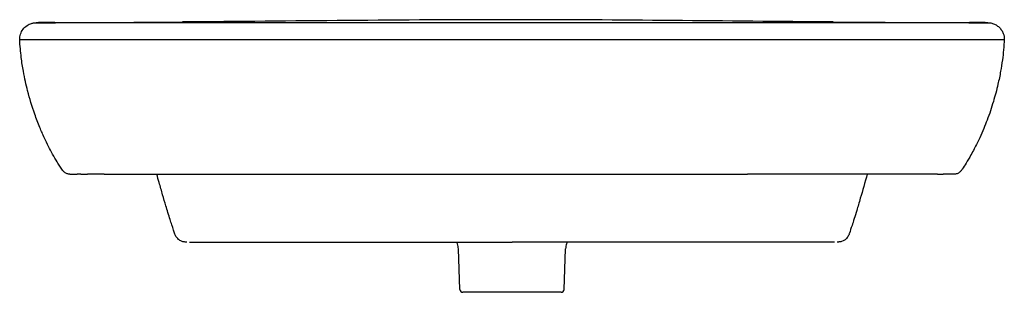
# Model space of a CAD drawing. Header units: millimetres. Extents: x -325 to 325, y -19 to 850.
# Tile 2 of 2: x -325 to 325, y 670 to 850. Entities that reach past the tile are written whole.
import ezdxf

# ---------------------------------------------------------------- set-up
doc = ezdxf.new("R2010")
doc.units = ezdxf.units.MM
doc.layers.add('GEB-KONTUR-A', color=5, linetype='CONTINUOUS')

msp = doc.modelspace()

# ---------------------------------------------------------------- linework, layer by layer
at = {"layer": 'GEB-KONTUR-A', "ltscale": 25}
for p, q in [((-284.82, 748), (-287.2, 748)), ((-269.42, 748), (-280.28, 748)), ((280.98, 748), (155.62, 748)), ((287.02, 748), (284.85, 748)), ((291.91, 748), (284.85, 748)), ((291.91, 748), (287.02, 748)), ((-222.6, 708.39), (-222.6, 708.39)), ((-218.69, 703.88), (-218.69, 703.88)), ((-212.98, 703), (0, 703)), ((212.98, 703), (0, 703)), ((218.69, 703.88), (218.69, 703.88)), ((222.6, 708.39), (222.6, 708.39)), ((-34.45, 671.93), (-35.39, 698.73)), ((34.45, 671.93), (35.39, 698.73)), ((32.46, 670), (-32.46, 670))]:
    msp.add_line(p, q, dxfattribs=at)
for centre, start, end in [((-32.46, 672), 182, 270), ((32.46, 672), 270, 358)]:
    msp.add_arc(centre, 2, start, end, dxfattribs=at)
for points, knots in [([(-325.12, 837), (-325.12, 838.18), (-324.93, 839.37), (-324.18, 841.63), (-323.6, 842.72), (-322.15, 844.64), (-321.26, 845.48), (-319.79, 846.47), (-319.28, 846.76), (-318.31, 847.21), (-317.83, 847.4), (-317.07, 847.63), (-316.78, 847.71), (-316.21, 847.84), (-315.94, 847.88), (-315.57, 847.94), (-315.44, 847.95), (-315.17, 847.98), (-315.06, 847.99), (-314.78, 848.01), (-314.7, 848.02), (-314.43, 848.03), (-314.38, 848.03), (-314.15, 848.04), (-314.07, 848.04), (-313.65, 848.04), (-313.29, 848.04), (-312.76, 848.04)], [0, 0, 0, 0, 0.356235, 0.356235, 0.718776, 0.718776, 1.0801, 1.0801, 1.256275, 1.256275, 1.415092, 1.415092, 1.52022, 1.52022, 1.647881, 1.647881, 1.759254, 1.759254, 1.939476, 1.939476, 2.343162, 2.343162, 3.5527, 3.5527, 7.180247, 7.180247, 15.979821, 15.979821, 15.979821, 15.979821]), ([(-314.1, 848.03), (-314.08, 848.03), (-314.04, 848.03), (-313.94, 848.03), (-313.85, 848.03), (-313.72, 848.03), (-313.53, 848.03), (-313.34, 848.03), (-313.1, 848.03), (-312.78, 848.03), (-312.47, 848.03), (-312.08, 848.03), (-311.61, 848.03), (-311.38, 848.03), (-311.12, 848.03), (-310.85, 848.03), (-310.57, 848.03), (-310.27, 848.03), (-309.95, 848.03), (-309.86, 848.03), (-309.76, 848.03), (-309.67, 848.03), (-309.65, 848.03), (-309.63, 848.03), (-309.61, 848.03), (-309.42, 848.03), (-309.22, 848.03), (-309.02, 848.03), (-308.98, 848.03), (-308.95, 848.03), (-308.92, 848.03), (-308.84, 848.03), (-308.76, 848.03), (-308.68, 848.03), (-308.57, 848.03), (-308.46, 848.03), (-308.34, 848.03), (-308.29, 848.03), (-308.23, 848.03), (-308.18, 848.03), (-308.06, 848.03), (-307.94, 848.03), (-307.81, 848.03), (-307.78, 848.03), (-307.75, 848.03), (-307.72, 848.03), (-307.62, 848.03), (-307.51, 848.03), (-307.4, 848.03), (-307.32, 848.03), (-307.25, 848.03), (-307.17, 848.03), (-307.13, 848.03), (-307.09, 848.03), (-307.06, 848.03), (-306.86, 848.03), (-306.66, 848.03), (-306.45, 848.03), (-306.41, 848.03), (-306.36, 848.03), (-306.32, 848.03), (-306.06, 848.03), (-305.78, 848.03), (-305.47, 848.03), (-305.31, 848.03), (-305.15, 848.03), (-304.98, 848.03), (-304.82, 848.03), (-304.64, 848.03), (-304.46, 848.03), (-304.29, 848.03), (-304.11, 848.03), (-303.93, 848.03), (-303.91, 848.03), (-303.9, 848.03), (-303.88, 848.03), (-303.85, 848.03), (-303.82, 848.03), (-303.8, 848.03), (-303.69, 848.03), (-303.58, 848.03), (-303.47, 848.03), (-303.46, 848.03), (-303.45, 848.03), (-303.44, 848.03), (-303.38, 848.03), (-303.32, 848.03), (-303.26, 848.03), (-303.19, 848.03), (-303.12, 848.03), (-303.06, 848.03), (-302.9, 848.03), (-302.75, 848.03), (-302.58, 848.03), (-302.57, 848.03), (-302.56, 848.03), (-302.55, 848.03), (-302.35, 848.03), (-302.13, 848.03), (-301.9, 848.03), (-301.87, 848.03), (-301.85, 848.03), (-301.82, 848.03), (-301.8, 848.03), (-301.78, 848.03), (-301.76, 848.03), (-301.65, 848.03), (-301.54, 848.03), (-301.43, 848.03), (-301.03, 848.04), (-300.59, 848.04), (-300.1, 848.04), (-300.09, 848.04), (-300.07, 848.04), (-300.05, 848.04), (-299.99, 848.04), (-299.93, 848.04), (-299.86, 848.04), (-299.6, 848.04), (-299.32, 848.04), (-299.03, 848.04), (-298.9, 848.04), (-298.76, 848.04), (-298.62, 848.04), (-298.57, 848.04), (-298.51, 848.04), (-298.45, 848.04), (-298.28, 848.04), (-298.1, 848.04), (-297.91, 848.04), (-297.44, 848.04), (-296.93, 848.04), (-296.39, 848.04), (-296.31, 848.04), (-296.22, 848.04), (-296.14, 848.04), (-296.04, 848.04), (-295.93, 848.04), (-295.82, 848.04), (-295.47, 848.04), (-295.09, 848.04), (-294.7, 848.04), (-294.4, 848.04), (-294.1, 848.04), (-293.79, 848.04), (-293.71, 848.04), (-293.63, 848.04), (-293.55, 848.04), (-293.47, 848.04), (-293.38, 848.04), (-293.3, 848.04), (-293.1, 848.04), (-292.89, 848.04), (-292.68, 848.04), (-292.59, 848.04), (-292.49, 848.04), (-292.4, 848.04), (-292.39, 848.04), (-292.38, 848.04), (-292.37, 848.04), (-291.94, 848.04), (-291.49, 848.04), (-291.03, 848.04), (-290.85, 848.04), (-290.67, 848.04), (-290.49, 848.04), (-290.48, 848.04), (-290.48, 848.04), (-290.47, 848.04), (-290.3, 848.04), (-290.12, 848.04), (-289.94, 848.04), (-289.8, 848.04), (-289.65, 848.04), (-289.5, 848.04), (-289.5, 848.04), (-289.49, 848.04), (-289.49, 848.04), (-289.47, 848.04), (-289.46, 848.04), (-289.44, 848.04), (-288.97, 848.04), (-288.48, 848.04), (-287.99, 848.04), (-287.91, 848.04), (-287.83, 848.04), (-287.75, 848.04), (-287.35, 848.04), (-286.95, 848.04), (-286.55, 848.05), (-286.52, 848.05), (-286.49, 848.05), (-286.46, 848.05), (-286.25, 848.05), (-286.04, 848.05), (-285.83, 848.05), (-285.14, 848.05), (-284.45, 848.05), (-283.75, 848.05), (-283.52, 848.05), (-283.3, 848.05), (-283.07, 848.05), (-282.93, 848.05), (-282.79, 848.05), (-282.65, 848.05), (-282.27, 848.05), (-281.9, 848.05), (-281.52, 848.05), (-280.77, 848.05), (-280.02, 848.05), (-279.26, 848.05), (-279.23, 848.05), (-279.2, 848.05), (-279.17, 848.05), (-278.45, 848.05), (-277.72, 848.05), (-277, 848.05), (-276.24, 848.05), (-275.48, 848.05), (-274.72, 848.05), (-273.75, 848.05), (-272.77, 848.05), (-271.79, 848.05), (-271.25, 848.05), (-270.7, 848.05), (-270.16, 848.05), (-268.63, 848.05), (-267.1, 848.05), (-265.56, 848.05), (-264.02, 848.06), (-262.48, 848.06), (-260.94, 848.06), (-257.83, 848.06), (-254.72, 848.06), (-251.61, 848.06), (-248.46, 848.06), (-245.32, 848.06), (-242.17, 848.07), (-242.08, 848.07), (-241.99, 848.07), (-241.9, 848.07), (-240.42, 848.07), (-238.94, 848.07), (-237.46, 848.07), (-237.44, 848.07), (-237.43, 848.07), (-237.42, 848.07), (-236.97, 848.07), (-236.53, 848.07), (-236.09, 848.07), (-234.94, 848.07), (-233.79, 848.07), (-232.64, 848.07), (-229.76, 848.07), (-226.88, 848.07), (-224, 848.08), (-223.69, 848.08), (-223.38, 848.08), (-223.07, 848.08), (-219.89, 848.08), (-216.7, 848.08), (-213.5, 848.08), (-213.47, 848.08), (-213.44, 848.08), (-213.41, 848.08), (-208.65, 848.08), (-203.89, 848.09), (-199.12, 848.09), (-197.53, 848.09), (-195.94, 848.09), (-194.34, 848.09), (-190.1, 848.09), (-185.85, 848.1), (-181.6, 848.1), (-179.45, 848.1), (-177.29, 848.1), (-175.13, 848.1), (-168.72, 848.11), (-162.3, 848.11), (-155.87, 848.11), (-149.44, 848.12), (-142.99, 848.12), (-136.55, 848.12), (-131.41, 848.13), (-126.27, 848.13), (-121.13, 848.13), (-119.81, 848.13), (-118.49, 848.13), (-117.18, 848.13), (-104.21, 848.14), (-91.25, 848.15), (-78.28, 848.15), (-65.26, 848.16), (-52.23, 848.16), (-39.21, 848.16), (-26.14, 848.17), (-13.07, 848.17), (0, 848.18)], [0, 0, 0, 0, 0.0490401, 0.0490401, 0.0490401, 0.0979466, 0.0979466, 0.0979466, 0.1466541, 0.1466541, 0.1466541, 0.1951004, 0.1951004, 0.1951004, 0.2192068, 0.2192068, 0.2192068, 0.2432261, 0.2432261, 0.2432261, 0.25, 0.25, 0.25, 0.2513555, 0.2513555, 0.2513555, 0.2650109, 0.2650109, 0.2650109, 0.267152, 0.267152, 0.267152, 0.2721858, 0.2721858, 0.2721858, 0.2790807, 0.2790807, 0.2790807, 0.2822643, 0.2822643, 0.2822643, 0.2893508, 0.2893508, 0.2893508, 0.290985, 0.290985, 0.290985, 0.2969041, 0.2969041, 0.2969041, 0.30089, 0.30089, 0.30089, 0.3027858, 0.3027858, 0.3027858, 0.3125, 0.3125, 0.3125, 0.314425, 0.314425, 0.314425, 0.3259632, 0.3259632, 0.3259632, 0.3316855, 0.3316855, 0.3316855, 0.3373594, 0.3373594, 0.3373594, 0.3425054, 0.3425054, 0.3425054, 0.3429732, 0.3429732, 0.3429732, 0.34375, 0.34375, 0.34375, 0.3466498, 0.3466498, 0.3466498, 0.3469128, 0.3469128, 0.3469128, 0.34846, 0.34846, 0.34846, 0.3501155, 0.3501155, 0.3501155, 0.3537369, 0.3537369, 0.3537369, 0.3539346, 0.3539346, 0.3539346, 0.3583168, 0.3583168, 0.3583168, 0.3588047, 0.3588047, 0.3588047, 0.359201, 0.359201, 0.359201, 0.3611758, 0.3611758, 0.3611758, 0.3680879, 0.3680879, 0.3680879, 0.3683005, 0.3683005, 0.3683005, 0.3691812, 0.3691812, 0.3691812, 0.3727305, 0.3727305, 0.3727305, 0.3743458, 0.3743458, 0.3743458, 0.375, 0.375, 0.375, 0.3769877, 0.3769877, 0.3769877, 0.3820472, 0.3820472, 0.3820472, 0.3828125, 0.3828125, 0.3828125, 0.38377, 0.38377, 0.38377, 0.3869516, 0.3869516, 0.3869516, 0.3893542, 0.3893542, 0.3893542, 0.3899824, 0.3899824, 0.3899824, 0.390625, 0.390625, 0.390625, 0.3921939, 0.3921939, 0.3921939, 0.3929098, 0.3929098, 0.3929098, 0.3929711, 0.3929711, 0.3929711, 0.3961353, 0.3961353, 0.3961353, 0.3973769, 0.3973769, 0.3973769, 0.3974064, 0.3974064, 0.3974064, 0.3986065, 0.3986065, 0.3986065, 0.3995952, 0.3995952, 0.3995952, 0.3996226, 0.3996226, 0.3996226, 0.3997252, 0.3997252, 0.3997252, 0.4029226, 0.4029226, 0.4029226, 0.4034441, 0.4034441, 0.4034441, 0.4060647, 0.4060647, 0.4060647, 0.40625, 0.40625, 0.40625, 0.40761, 0.40761, 0.40761, 0.4121027, 0.4121027, 0.4121027, 0.4135472, 0.4135472, 0.4135472, 0.414448, 0.414448, 0.414448, 0.4168385, 0.4168385, 0.4168385, 0.4216718, 0.4216718, 0.4216718, 0.421875, 0.421875, 0.421875, 0.4264876, 0.4264876, 0.4264876, 0.4313009, 0.4313009, 0.4313009, 0.4375, 0.4375, 0.4375, 0.4409452, 0.4409452, 0.4409452, 0.450615, 0.450615, 0.450615, 0.4603097, 0.4603097, 0.4603097, 0.4797918, 0.4797918, 0.4797918, 0.4994284, 0.4994284, 0.4994284, 0.5, 0.5, 0.5, 0.5092308, 0.5092308, 0.5092308, 0.5093136, 0.5093136, 0.5093136, 0.5120623, 0.5120623, 0.5120623, 0.5192324, 0.5192324, 0.5192324, 0.5371781, 0.5371781, 0.5371781, 0.5390924, 0.5390924, 0.5390924, 0.5589402, 0.5589402, 0.5589402, 0.5591336, 0.5591336, 0.5591336, 0.5887311, 0.5887311, 0.5887311, 0.5986387, 0.5986387, 0.5986387, 0.625, 0.625, 0.625, 0.6383854, 0.6383854, 0.6383854, 0.6782184, 0.6782184, 0.6782184, 0.7181437, 0.7181437, 0.7181437, 0.75, 0.75, 0.75, 0.758164, 0.758164, 0.758164, 0.8384731, 0.8384731, 0.8384731, 0.9191005, 0.9191005, 0.9191005, 1, 1, 1, 1]), ([(-313.9, 848.03), (-313.89, 848.03), (-313.87, 848.03), (-313.84, 848.03), (-313.83, 848.03), (-313.82, 848.03), (-313.81, 848.03), (-313.8, 848.03), (-313.79, 848.03), (-313.78, 848.03)], [0, 0, 0, 0, 0.06633, 0.06633, 0.0828208, 0.0828208, 0.0992756, 0.0992756, 0.1096063, 0.1096063, 0.1096063, 0.1096063]), ([(-310.66, 848.04), (-311.01, 848.04), (-311.32, 848.04), (-312.05, 848.04), (-312.42, 848.04), (-312.74, 848.04), (-312.75, 848.04), (-312.76, 848.04)], [0, 0, 0, 0, 0.1365725, 0.1365725, 0.3545796, 0.3545796, 0.3614898, 0.3614898, 0.3614898, 0.3614898]), ([(-305.44, 848.03), (-306.03, 848.03), (-306.56, 848.03), (-307.04, 848.03), (-307.08, 848.03), (-307.13, 848.03), (-307.18, 848.03), (-307.75, 848.03), (-308.27, 848.04), (-308.72, 848.04), (-308.97, 848.04), (-309.2, 848.04), (-309.42, 848.04), (-309.69, 848.04), (-309.94, 848.04), (-310.18, 848.04), (-310.24, 848.04), (-310.31, 848.04), (-310.37, 848.04), (-310.68, 848.04), (-310.95, 848.04), (-311.21, 848.04), (-311.27, 848.04), (-311.33, 848.04), (-311.39, 848.04)], [1.884803, 1.884803, 1.884803, 1.884803, 2.474755, 2.474755, 2.474755, 2.531757, 2.531757, 2.531757, 3.253427, 3.253427, 3.253427, 3.641576, 3.641576, 3.641576, 4.136226, 4.136226, 4.136226, 4.272947, 4.272947, 4.272947, 4.958272, 4.958272, 4.958272, 5.129379, 5.129379, 5.129379, 5.129379]), ([(-309.95, 848.04), (-309.92, 848.04), (-309.87, 848.04), (-309.73, 848.04), (-309.63, 848.04), (-309.29, 848.04), (-309.16, 848.04), (-308.85, 848.04), (-308.73, 848.04), (-308.3, 848.04), (-307.94, 848.04), (-306.82, 848.05), (-306, 848.05), (-304.16, 848.05), (-303.12, 848.06), (-298.94, 848.07), (-295.8, 848.07), (-283.24, 848.11), (-273.81, 848.15), (-248.77, 848.26), (-233.16, 848.36), (-217.54, 848.48)], [1.384566, 1.384566, 1.384566, 1.384566, 1.536333, 1.536333, 1.78462, 1.78462, 1.904356, 1.904356, 1.965074, 1.965074, 2.088736, 2.088736, 2.333224, 2.333224, 2.648489, 2.648489, 3.593787, 3.593787, 6.42913, 6.42913, 11.121628, 11.121628, 11.121628, 11.121628]), ([(0, 848.18), (3.84, 848.17), (7.63, 848.17), (11.4, 848.17), (12.65, 848.17), (13.87, 848.17), (15.15, 848.17), (18.98, 848.17), (22.78, 848.17), (26.54, 848.16), (27.79, 848.16), (29.02, 848.16), (30.29, 848.16), (32.84, 848.16), (35.38, 848.16), (37.91, 848.16), (38.32, 848.16), (38.74, 848.16), (39.15, 848.16), (41.25, 848.16), (43.31, 848.16), (45.44, 848.16), (49.26, 848.16), (53.06, 848.16), (56.82, 848.16), (58.08, 848.16), (59.29, 848.16), (60.58, 848.16), (66.53, 848.16), (72.41, 848.15), (78.23, 848.15), (81.22, 848.15), (84.19, 848.15), (87.14, 848.15), (88.39, 848.15), (89.59, 848.15), (90.86, 848.15), (93.41, 848.14), (95.94, 848.14), (98.47, 848.14), (100.99, 848.14), (103.45, 848.14), (106, 848.14), (108.54, 848.14), (111.08, 848.14), (113.6, 848.14), (114.79, 848.14), (115.97, 848.13), (117.15, 848.13), (118.47, 848.13), (119.79, 848.13), (121.13, 848.13), (123.67, 848.13), (126.2, 848.13), (128.73, 848.13), (131.25, 848.13), (133.71, 848.13), (136.26, 848.12), (136.35, 848.12), (136.45, 848.12), (136.54, 848.12), (140.27, 848.12), (143.97, 848.12), (147.64, 848.12), (148.89, 848.12), (150.11, 848.12), (151.38, 848.12), (152.89, 848.12), (154.38, 848.11), (155.87, 848.11), (158.18, 848.11), (160.48, 848.11), (162.76, 848.11), (164.01, 848.11), (165.22, 848.11), (166.5, 848.11), (169.41, 848.11), (172.29, 848.1), (175.14, 848.1), (176.05, 848.1), (176.97, 848.1), (177.88, 848.1), (179.12, 848.1), (180.33, 848.1), (181.61, 848.1), (185.44, 848.1), (189.23, 848.1), (192.98, 848.09), (193.44, 848.09), (193.89, 848.09), (194.35, 848.09), (195.13, 848.09), (195.9, 848.09), (196.7, 848.09), (201.77, 848.09), (206.74, 848.09), (211.79, 848.08), (212.36, 848.08), (212.93, 848.08), (213.51, 848.08), (215.45, 848.08), (217.38, 848.08), (219.32, 848.08), (220.58, 848.08), (221.82, 848.08), (223.08, 848.08), (224.33, 848.08), (225.58, 848.07), (226.85, 848.07), (228.76, 848.07), (230.65, 848.07), (232.52, 848.07), (232.56, 848.07), (232.6, 848.07), (232.64, 848.07), (233.22, 848.07), (233.76, 848.07), (234.38, 848.07), (235.37, 848.07), (236.32, 848.07), (237.24, 848.07), (237.54, 848.07), (237.82, 848.07), (238.14, 848.07), (238.79, 848.07), (239.43, 848.07), (240.06, 848.07), (240.69, 848.07), (241.25, 848.07), (241.9, 848.07), (241.99, 848.07), (242.08, 848.07), (242.17, 848.07), (242.72, 848.07), (243.27, 848.07), (243.81, 848.07), (244.44, 848.06), (245.01, 848.06), (245.66, 848.06), (246.3, 848.06), (246.94, 848.06), (247.56, 848.06), (248.19, 848.06), (248.77, 848.06), (249.41, 848.06), (250.15, 848.06), (250.88, 848.06), (251.61, 848.06), (253.37, 848.06), (255.1, 848.06), (256.9, 848.06), (258.27, 848.06), (259.61, 848.06), (260.94, 848.06), (262.08, 848.06), (263.22, 848.06), (264.37, 848.06), (264.77, 848.05), (265.17, 848.05), (265.56, 848.05), (267.1, 848.05), (268.64, 848.05), (270.16, 848.05), (270.71, 848.05), (271.25, 848.05), (271.8, 848.05), (272.77, 848.05), (273.74, 848.05), (274.72, 848.05), (275.48, 848.05), (276.24, 848.05), (277, 848.05), (277.72, 848.05), (278.45, 848.05), (279.17, 848.05), (279.21, 848.05), (279.25, 848.05), (279.28, 848.05), (279.86, 848.05), (280.41, 848.05), (281.01, 848.05), (281.18, 848.05), (281.36, 848.05), (281.53, 848.05), (281.9, 848.05), (282.26, 848.05), (282.63, 848.05), (282.7, 848.05), (282.77, 848.05), (282.83, 848.05), (283.14, 848.05), (283.43, 848.05), (283.73, 848.05), (284.09, 848.05), (284.45, 848.05), (284.8, 848.05), (285.14, 848.05), (285.49, 848.05), (285.83, 848.05), (286.04, 848.05), (286.25, 848.05), (286.47, 848.05), (286.91, 848.05), (287.34, 848.04), (287.76, 848.04), (288.35, 848.04), (288.92, 848.04), (289.5, 848.04), (289.67, 848.04), (289.84, 848.04), (290.01, 848.04), (290.36, 848.04), (290.7, 848.04), (291.03, 848.04), (291.26, 848.04), (291.49, 848.04), (291.71, 848.04), (291.93, 848.04), (292.14, 848.04), (292.35, 848.04), (292.68, 848.04), (293, 848.04), (293.32, 848.04), (293.4, 848.04), (293.48, 848.04), (293.56, 848.04), (293.76, 848.04), (293.96, 848.04), (294.15, 848.04), (294.34, 848.04), (294.53, 848.04), (294.72, 848.04), (295.1, 848.04), (295.47, 848.04), (295.83, 848.04), (296.58, 848.04), (297.28, 848.04), (297.91, 848.04), (298.1, 848.04), (298.28, 848.04), (298.46, 848.04), (298.66, 848.04), (298.85, 848.04), (299.04, 848.04), (299.41, 848.04), (299.75, 848.04), (300.06, 848.04), (300.14, 848.04), (300.22, 848.04), (300.3, 848.04), (300.83, 848.04), (301.32, 848.04), (301.74, 848.04), (301.77, 848.04), (301.79, 848.03), (301.82, 848.03), (302.09, 848.03), (302.34, 848.03), (302.58, 848.03), (302.82, 848.03), (303.05, 848.03), (303.27, 848.03), (303.46, 848.03), (303.64, 848.03), (303.81, 848.03), (304.04, 848.03), (304.26, 848.03), (304.47, 848.03), (304.77, 848.03), (305.05, 848.03), (305.3, 848.03), (305.36, 848.03), (305.42, 848.03), (305.48, 848.03), (305.79, 848.03), (306.07, 848.03), (306.33, 848.03), (306.37, 848.03), (306.42, 848.03), (306.46, 848.03), (306.54, 848.03), (306.63, 848.03), (306.71, 848.03), (306.79, 848.03), (306.88, 848.03), (306.95, 848.03), (306.99, 848.03), (307.03, 848.03), (307.07, 848.03), (307.14, 848.03), (307.22, 848.03), (307.29, 848.03), (307.33, 848.03), (307.37, 848.03), (307.41, 848.03), (307.48, 848.03), (307.55, 848.03), (307.62, 848.03), (307.65, 848.03), (307.69, 848.03), (307.73, 848.03), (307.76, 848.03), (307.8, 848.03), (307.83, 848.03), (307.9, 848.03), (307.97, 848.03), (308.03, 848.03), (308.04, 848.03), (308.04, 848.03), (308.04, 848.03), (308.11, 848.03), (308.17, 848.03), (308.23, 848.03), (308.27, 848.03), (308.31, 848.03), (308.34, 848.03), (308.55, 848.03), (308.74, 848.03), (308.93, 848.03), (308.95, 848.03), (308.97, 848.03), (309, 848.03), (309.12, 848.03), (309.23, 848.03), (309.35, 848.03), (309.39, 848.03), (309.43, 848.03), (309.47, 848.03), (309.54, 848.03), (309.62, 848.03), (309.69, 848.03), (309.78, 848.03), (309.88, 848.03), (309.97, 848.03), (310.29, 848.03), (310.6, 848.03), (310.87, 848.03), (310.87, 848.03), (310.88, 848.03), (310.88, 848.03), (311.06, 848.03), (311.24, 848.03), (311.39, 848.03), (311.48, 848.03), (311.56, 848.03), (311.64, 848.03), (311.71, 848.03), (311.78, 848.03), (311.85, 848.03), (311.99, 848.03), (312.13, 848.03), (312.25, 848.03), (312.38, 848.03), (312.5, 848.03), (312.61, 848.03), (312.66, 848.03), (312.72, 848.03), (312.77, 848.03), (312.78, 848.03), (312.79, 848.03), (312.8, 848.03), (312.84, 848.03), (312.88, 848.03), (312.92, 848.03), (312.96, 848.03), (313.01, 848.03), (313.05, 848.03), (313.1, 848.03), (313.14, 848.03), (313.18, 848.03), (313.22, 848.03), (313.26, 848.03), (313.3, 848.03), (313.34, 848.03), (313.38, 848.03), (313.41, 848.03), (313.44, 848.03), (313.48, 848.03), (313.51, 848.03), (313.52, 848.03), (313.54, 848.03), (313.55, 848.03), (313.57, 848.03), (313.58, 848.03), (313.6, 848.03), (313.68, 848.03), (313.76, 848.03), (313.82, 848.03), (313.84, 848.03), (313.86, 848.03), (313.88, 848.03), (313.9, 848.03), (313.91, 848.03), (313.93, 848.03), (313.94, 848.03), (313.95, 848.03), (313.96, 848.03), (313.97, 848.03), (313.97, 848.03), (313.97, 848.03), (313.99, 848.03), (314, 848.03), (314.01, 848.03), (314.02, 848.03), (314.03, 848.03), (314.04, 848.03), (314.05, 848.03), (314.06, 848.03), (314.07, 848.03), (314.07, 848.03), (314.08, 848.03), (314.08, 848.03), (314.09, 848.04), (314.1, 848.04), (314.1, 848.03)], [0, 0, 0, 0, 0.0234375, 0.0234375, 0.0234375, 0.03125, 0.03125, 0.03125, 0.0546875, 0.0546875, 0.0546875, 0.0625, 0.0625, 0.0625, 0.078125, 0.078125, 0.078125, 0.0807108, 0.0807108, 0.0807108, 0.09375, 0.09375, 0.09375, 0.1171875, 0.1171875, 0.1171875, 0.125, 0.125, 0.125, 0.1611096, 0.1611096, 0.1611096, 0.1796875, 0.1796875, 0.1796875, 0.1875, 0.1875, 0.1875, 0.203125, 0.203125, 0.203125, 0.21875, 0.21875, 0.21875, 0.234375, 0.234375, 0.234375, 0.2417545, 0.2417545, 0.2417545, 0.25, 0.25, 0.25, 0.265625, 0.265625, 0.265625, 0.28125, 0.28125, 0.28125, 0.2818248, 0.2818248, 0.2818248, 0.3046875, 0.3046875, 0.3046875, 0.3125, 0.3125, 0.3125, 0.3216875, 0.3216875, 0.3216875, 0.3359375, 0.3359375, 0.3359375, 0.34375, 0.34375, 0.34375, 0.3614976, 0.3614976, 0.3614976, 0.3671875, 0.3671875, 0.3671875, 0.375, 0.375, 0.375, 0.3984375, 0.3984375, 0.3984375, 0.4013161, 0.4013161, 0.4013161, 0.40625, 0.40625, 0.40625, 0.4375, 0.4375, 0.4375, 0.441058, 0.441058, 0.441058, 0.453125, 0.453125, 0.453125, 0.4609402, 0.4609402, 0.4609402, 0.46875, 0.46875, 0.46875, 0.4804687, 0.4804687, 0.4804687, 0.480727, 0.480727, 0.480727, 0.484375, 0.484375, 0.484375, 0.4902344, 0.4902344, 0.4902344, 0.4921875, 0.4921875, 0.4921875, 0.4960937, 0.4960937, 0.4960937, 0.5, 0.5, 0.5, 0.5005415, 0.5005415, 0.5005415, 0.5039062, 0.5039062, 0.5039062, 0.5078125, 0.5078125, 0.5078125, 0.5117187, 0.5117187, 0.5117187, 0.515625, 0.515625, 0.515625, 0.5201603, 0.5201603, 0.5201603, 0.53125, 0.53125, 0.53125, 0.5396658, 0.5396658, 0.5396658, 0.546875, 0.546875, 0.546875, 0.5493654, 0.5493654, 0.5493654, 0.5590213, 0.5590213, 0.5590213, 0.5625, 0.5625, 0.5625, 0.5687264, 0.5687264, 0.5687264, 0.5735513, 0.5735513, 0.5735513, 0.578125, 0.578125, 0.578125, 0.5783584, 0.5783584, 0.5783584, 0.5820312, 0.5820312, 0.5820312, 0.5831269, 0.5831269, 0.5831269, 0.5855145, 0.5855145, 0.5855145, 0.5859375, 0.5859375, 0.5859375, 0.5878453, 0.5878453, 0.5878453, 0.5901663, 0.5901663, 0.5901663, 0.5924016, 0.5924016, 0.5924016, 0.59375, 0.59375, 0.59375, 0.5965709, 0.5965709, 0.5965709, 0.6004375, 0.6004375, 0.6004375, 0.6015625, 0.6015625, 0.6015625, 0.6038194, 0.6038194, 0.6038194, 0.6054023, 0.6054023, 0.6054023, 0.6069481, 0.6069481, 0.6069481, 0.609375, 0.609375, 0.609375, 0.6100001, 0.6100001, 0.6100001, 0.6115432, 0.6115432, 0.6115432, 0.6131079, 0.6131079, 0.6131079, 0.6163058, 0.6163058, 0.6163058, 0.6230039, 0.6230039, 0.6230039, 0.625, 0.625, 0.625, 0.6272676, 0.6272676, 0.6272676, 0.6316587, 0.6316587, 0.6316587, 0.6328125, 0.6328125, 0.6328125, 0.640625, 0.640625, 0.640625, 0.6411682, 0.6411682, 0.6411682, 0.6462663, 0.6462663, 0.6462663, 0.6514943, 0.6514943, 0.6514943, 0.65625, 0.65625, 0.65625, 0.6627189, 0.6627189, 0.6627189, 0.671875, 0.671875, 0.671875, 0.6741021, 0.6741021, 0.6741021, 0.6855565, 0.6855565, 0.6855565, 0.6875, 0.6875, 0.6875, 0.6914063, 0.6914063, 0.6914063, 0.6953125, 0.6953125, 0.6953125, 0.6973067, 0.6973067, 0.6973067, 0.7011719, 0.7011719, 0.7011719, 0.703125, 0.703125, 0.703125, 0.7070313, 0.7070313, 0.7070313, 0.7090102, 0.7090102, 0.7090102, 0.7109375, 0.7109375, 0.7109375, 0.7148438, 0.7148438, 0.7148438, 0.7149638, 0.7149638, 0.7149638, 0.71875, 0.71875, 0.71875, 0.7208999, 0.7208999, 0.7208999, 0.7328398, 0.7328398, 0.7328398, 0.734375, 0.734375, 0.734375, 0.7421875, 0.7421875, 0.7421875, 0.7448308, 0.7448308, 0.7448308, 0.75, 0.75, 0.75, 0.7568155, 0.7568155, 0.7568155, 0.7807921, 0.7807921, 0.7807921, 0.78125, 0.78125, 0.78125, 0.796875, 0.796875, 0.796875, 0.8048978, 0.8048978, 0.8048978, 0.8125, 0.8125, 0.8125, 0.828125, 0.828125, 0.828125, 0.84375, 0.84375, 0.84375, 0.8515625, 0.8515625, 0.8515625, 0.8533742, 0.8533742, 0.8533742, 0.859375, 0.859375, 0.859375, 0.8671875, 0.8671875, 0.8671875, 0.875, 0.875, 0.875, 0.8828125, 0.8828125, 0.8828125, 0.890625, 0.890625, 0.890625, 0.8984375, 0.8984375, 0.8984375, 0.9020513, 0.9020513, 0.9020513, 0.90625, 0.90625, 0.90625, 0.9296875, 0.9296875, 0.9296875, 0.9375, 0.9375, 0.9375, 0.9453125, 0.9453125, 0.9453125, 0.9509493, 0.9509493, 0.9509493, 0.953125, 0.953125, 0.953125, 0.9609375, 0.9609375, 0.9609375, 0.96875, 0.96875, 0.96875, 0.9765625, 0.9765625, 0.9765625, 0.984375, 0.984375, 0.984375, 0.999981, 0.999981, 0.999981, 0.999981]), ([(212.03, 848.5), (228.66, 848.36), (245.29, 848.26), (274.39, 848.13), (286.87, 848.09), (301.2, 848.06), (303.08, 848.05), (305.65, 848.05), (306.35, 848.05), (307.43, 848.04), (307.82, 848.04), (308.35, 848.04), (308.51, 848.04), (308.94, 848.04), (309.15, 848.04), (309.77, 848.04), (309.87, 848.04), (309.96, 848.04)], [0, 0, 0, 0, 5.000047, 5.000047, 8.750126, 8.750126, 9.317234, 9.317234, 9.530181, 9.530181, 9.656075, 9.656075, 9.718984, 9.718984, 9.847115, 9.847115, 10.26115, 10.26115, 10.26115, 10.26115]), ([(312.45, 848.04), (312.2, 848.04), (311.92, 848.04), (311.32, 848.04), (311.01, 848.04), (310.66, 848.04)], [0.7061769, 0.7061769, 0.7061769, 0.7061769, 0.8634326, 0.8634326, 1, 1, 1, 1]), ([(312.45, 848.04), (313.13, 848.04), (313.56, 848.04), (313.95, 848.04), (314.04, 848.04), (314.16, 848.04), (314.19, 848.04), (314.28, 848.04), (314.3, 848.03), (314.45, 848.03), (314.49, 848.03), (314.77, 848.02), (314.85, 848.01), (315.06, 848), (315.14, 847.99), (315.37, 847.96), (315.51, 847.95), (315.83, 847.9), (316.01, 847.87), (316.57, 847.76), (316.98, 847.66), (318.16, 847.3), (318.94, 846.95), (320.39, 846.11), (321.07, 845.6), (322.28, 844.45), (322.83, 843.8), (323.75, 842.4), (324.14, 841.64), (324.88, 839.63), (325.12, 838.3), (325.11, 837)], [0, 0, 0, 0, 10.00019, 10.00019, 13.162506, 13.162506, 14.742868, 14.742868, 15.535072, 15.535072, 15.944794, 15.944794, 16.060854, 16.060854, 16.123663, 16.123663, 16.186875, 16.186875, 16.250013, 16.250013, 16.37656, 16.37656, 16.628815, 16.628815, 16.880463, 16.880463, 17.132127, 17.132127, 17.383764, 17.383764, 17.775926, 17.775926, 17.775926, 17.775926]), ([(-296.89, 750.66), (-297.44, 751.48), (-298.03, 752.37), (-299.19, 754.19), (-299.77, 755.11), (-301.35, 757.7), (-302.39, 759.48), (-304.3, 762.91), (-305.2, 764.59), (-307.02, 768.15), (-307.94, 770.04), (-309.91, 774.3), (-310.92, 776.62), (-313.11, 781.95), (-314.18, 784.79), (-317, 792.79), (-318.49, 797.71), (-320.87, 806.99), (-321.82, 811.15), (-323.2, 818.82), (-323.68, 821.89), (-324.31, 826.98), (-324.52, 828.89), (-324.87, 832.87), (-325.02, 834.97), (-325.12, 837)], [0, 0, 0, 0, 0.406007, 0.406007, 0.7696, 0.7696, 1.381794, 1.381794, 1.948245, 1.948245, 2.619113, 2.619113, 3.536105, 3.536105, 4.883285, 4.883285, 7.446875, 7.446875, 9.251342, 9.251342, 10.285822, 10.285822, 10.868501, 10.868501, 11.489088, 11.489088, 11.489088, 11.489088]), ([(-325.12, 837), (-325.12, 837), (-325.12, 837), (-325.11, 837), (-325.11, 837), (-325.11, 837), (-325.11, 837)], [0.97548532, 0.97548532, 0.97548532, 0.97548532, 0.99160815, 0.99160815, 0.99160815, 1, 1, 1, 1]), ([(-325.11, 837), (-325.1, 837), (-325.09, 836.99), (-325.06, 836.99), (-325.04, 836.99), (-324.96, 836.99), (-324.88, 836.99), (-324.55, 837), (-324.21, 837), (-323.09, 837), (-322.26, 836.97), (-320.75, 837.01), (-320.36, 837.02), (-319.81, 836.99), (-319.7, 836.98), (-319.42, 836.96), (-319.26, 836.95), (-318.95, 836.94), (-318.82, 836.95), (-318.57, 836.98), (-318.49, 836.99), (-318.25, 837.01), (-318.14, 837.01), (-317.92, 837.01), (-317.81, 837.01), (-317.26, 836.99), (-316.78, 837.01), (-315.95, 836.99), (-315.69, 836.99), (-315.25, 837), (-315.1, 837), (-314.82, 837.01), (-314.7, 837), (-314.41, 837), (-314.25, 837), (-313.15, 837.01), (-312, 836.98), (-309.89, 837.01), (-309.34, 837.01), (-308.14, 837.01), (-307.49, 837), (-306, 837), (-305.13, 837), (-303.58, 837), (-302.93, 836.99), (-301.7, 836.98), (-301.12, 836.99), (-300.2, 837), (-299.87, 837), (-299.07, 837.02), (-298.59, 837.03), (-297.76, 837.03), (-297.42, 837.02), (-296.5, 837.01), (-295.91, 837), (-293.77, 836.98), (-292.18, 837), (-289.82, 837.01), (-289.05, 837.01), (-287.63, 837.01), (-287, 837), (-285.91, 836.99), (-285.51, 836.98), (-284.57, 836.97), (-284.17, 836.98), (-283.01, 836.99), (-282.33, 837), (-279.61, 837.02), (-277.84, 837), (-274.42, 837), (-272.99, 837), (-267.09, 837), (-262.63, 837), (-254.24, 837), (-250.31, 837), (-243.1, 837), (-240.15, 836.99), (-232.61, 837), (-228.23, 837.01), (-217.03, 837.01), (-210.62, 837), (-199.72, 837), (-195.54, 837), (-183.45, 837), (-175.56, 837), (-153.9, 837), (-139.96, 837), (-120.8, 837), (-115.58, 837), (-92.01, 837), (-73.65, 837), (-46.09, 837), (-36.88, 837), (-18.45, 837), (-9.22, 837), (0, 837)], [0, 0, 0, 0, 0.931481, 0.931481, 1.862911, 1.862911, 3.724919, 3.724919, 7.438441, 7.438441, 11.661593, 11.661593, 12.946983, 12.946983, 13.2656, 13.2656, 13.724431, 13.724431, 14.097519, 14.097519, 14.362941, 14.362941, 14.576417, 14.576417, 14.780595, 14.780595, 15.56329, 15.56329, 15.893974, 15.893974, 16.08084, 16.08084, 16.207629, 16.207629, 16.367173, 16.367173, 17.222608, 17.222608, 17.494624, 17.494624, 17.763399, 17.763399, 18.071716, 18.071716, 18.277145, 18.277145, 18.447779, 18.447779, 18.540856, 18.540856, 18.671439, 18.671439, 18.761589, 18.761589, 18.91377, 18.91377, 19.294174, 19.294174, 19.47365, 19.47365, 19.630472, 19.630472, 19.723405, 19.723405, 19.802882, 19.802882, 19.934073, 19.934073, 20.184561, 20.184561, 20.36515, 20.36515, 20.919834, 20.919834, 21.402382, 21.402382, 21.813545, 21.813545, 22.248256, 22.248256, 22.801346, 22.801346, 23.144918, 23.144918, 23.789689, 23.789689, 24.913361, 24.913361, 25.334463, 25.334463, 26.812842, 26.812842, 27.554562, 27.554562, 28.297714, 28.297714, 28.297714, 28.297714]), ([(0, 837), (9.68, 837), (19.36, 837), (38.73, 837), (48.38, 837), (77.3, 836.99), (96.53, 837.03), (118.34, 837), (120.88, 837), (136.88, 836.97), (150.46, 837), (169.77, 837), (175.57, 837), (185.34, 837), (189.32, 837), (200.2, 837), (207.08, 837), (216.22, 837), (218.46, 837), (225.81, 837.01), (230.62, 837), (237.77, 837), (240.27, 837), (245.32, 837), (247.88, 837), (253.88, 837), (257.3, 837), (262.6, 837), (264.42, 837), (268.94, 836.99), (271.57, 837), (276.34, 837), (278.28, 836.99), (281.35, 837), (282.46, 837), (284.73, 837), (285.86, 837), (288.53, 837), (290.07, 837.01), (292.45, 837), (293.32, 836.99), (294.79, 836.99), (295.41, 836.99), (296.16, 837), (296.31, 837.01), (296.84, 837.02), (297.23, 837.02), (297.94, 837.02), (298.26, 837.02), (299.09, 837.01), (299.59, 837), (300.65, 837), (301.2, 837.01), (302.51, 837.01), (303.24, 837), (305.09, 836.99), (306.16, 836.99), (307.56, 837.01), (307.97, 837.02), (308.77, 837.03), (309.14, 837.03), (310.05, 837.02), (310.55, 837), (311.52, 836.98), (311.99, 836.98), (312.67, 836.99), (312.92, 837), (313.51, 837), (313.82, 836.99), (314.25, 837), (314.36, 837), (314.61, 837.01), (314.75, 837.01), (315.17, 837.02), (315.42, 837), (316.05, 836.99), (316.37, 837), (316.97, 837), (317.24, 836.99), (317.79, 837.01), (318.05, 837.03), (318.39, 837), (318.47, 836.99), (318.71, 836.93), (318.86, 836.88), (319.05, 836.87), (319.1, 836.87), (319.27, 836.87), (319.41, 836.9), (319.67, 836.95), (319.82, 836.98), (320.28, 837.03), (320.55, 837.03), (321.04, 837.01), (321.25, 837), (321.92, 836.99), (322.31, 837), (323.59, 837), (324.19, 836.99), (324.75, 837), (324.88, 837.01), (325.01, 837), (325.04, 837), (325.08, 837), (325.08, 837), (325.1, 837), (325.11, 837), (325.11, 837)], [0, 0, 0, 0, 2.902973, 2.902973, 5.808688, 5.808688, 11.598202, 11.598202, 12.374867, 12.374867, 16.468394, 16.468394, 18.211292, 18.211292, 19.414086, 19.414086, 21.493887, 21.493887, 22.174551, 22.174551, 23.720441, 23.720441, 24.553383, 24.553383, 25.401994, 25.401994, 26.548071, 26.548071, 27.174146, 27.174146, 28.09033, 28.09033, 28.831804, 28.831804, 29.205369, 29.205369, 29.621547, 29.621547, 30.185363, 30.185363, 30.512654, 30.512654, 30.749099, 30.749099, 30.806694, 30.806694, 30.960396, 30.960396, 31.090862, 31.090862, 31.302863, 31.302863, 31.54804, 31.54804, 31.899481, 31.899481, 32.495272, 32.495272, 32.761427, 32.761427, 33.034223, 33.034223, 33.454514, 33.454514, 33.917985, 33.917985, 34.207611, 34.207611, 34.640633, 34.640633, 34.78327, 34.78327, 34.992526, 34.992526, 35.421438, 35.421438, 35.963421, 35.963421, 36.48817, 36.48817, 37.045096, 37.045096, 37.291075, 37.291075, 37.598945, 37.598945, 37.710608, 37.710608, 37.981195, 37.981195, 38.335295, 38.335295, 38.893873, 38.893873, 39.37934, 39.37934, 40.311091, 40.311091, 42.763403, 42.763403, 43.998619, 43.998619, 44.616876, 44.616876, 44.926267, 44.926267, 45.426885, 45.426885, 45.426885, 45.426885]), ([(325.11, 837), (325, 834.77), (324.84, 832.44), (324.41, 827.86), (324.15, 825.56), (323.5, 820.79), (323.11, 818.34), (322.14, 812.93), (321.54, 810.09), (320, 803.4), (319, 799.68), (316.69, 791.95), (315.37, 787.98), (312.41, 780.14), (310.83, 776.29), (307.78, 769.7), (306.55, 767.19), (304.52, 763.33), (303.8, 762), (302.01, 758.82), (300.9, 756.94), (298.96, 753.82), (298.1, 752.48), (297.17, 751.08), (297.03, 750.87), (296.89, 750.66)], [0, 0, 0, 0, 0.683355, 0.683355, 1.390492, 1.390492, 2.239543, 2.239543, 3.414054, 3.414054, 5.26241, 5.26241, 7.220085, 7.220085, 8.814828, 8.814828, 9.69453, 9.69453, 10.143183, 10.143183, 10.791846, 10.791846, 11.352219, 11.352219, 11.453364, 11.453364, 11.453364, 11.453364]), ([(-291.91, 748), (-292.24, 748), (-292.57, 748.03), (-293.22, 748.14), (-293.54, 748.22), (-294.46, 748.53), (-295.05, 748.84), (-296.08, 749.64), (-296.53, 750.12), (-296.89, 750.66)], [0, 0, 0, 0, 0.0996676, 0.0996676, 0.1966518, 0.1966518, 0.3917029, 0.3917029, 0.5862133, 0.5862133, 0.5862133, 0.5862133]), ([(-291.91, 748), (-291.91, 748), (-291.91, 748), (-291.89, 748), (-291.81, 748), (-291.69, 748), (-291.54, 748), (-291.38, 748), (-291.27, 748), (-291.2, 748), (-291.19, 748), (-291.11, 748), (-291.05, 748), (-290.91, 748), (-290.85, 748), (-290.71, 748), (-290.64, 748), (-290.49, 748), (-290.42, 748), (-290.26, 748), (-290.18, 748), (-290.01, 748), (-289.93, 748), (-289.75, 748), (-289.66, 748), (-289.5, 748), (-289.43, 748), (-289.34, 748), (-289.31, 748), (-289.2, 748), (-289.11, 748), (-288.91, 748), (-288.82, 748), (-288.63, 748), (-288.53, 748), (-288.34, 748), (-288.24, 748), (-288.05, 748), (-287.96, 748), (-287.77, 748), (-287.67, 748), (-287.49, 748), (-287.4, 748), (-287.27, 748), (-287.24, 748), (-287.2, 748)], [0.5489543, 0.5489543, 0.5489543, 0.5489543, 0.5522051, 0.5934216, 0.631354, 0.6662899, 0.6984887, 0.7281848, 0.75, 0.75, 0.7555898, 0.7555898, 0.7808945, 0.7808945, 0.8042653, 0.8042653, 0.8258427, 0.8258427, 0.8457548, 0.8457548, 0.8641264, 0.8641264, 0.8810769, 0.8810769, 0.8967187, 0.8967187, 0.9076591, 0.9076591, 0.9111565, 0.9111565, 0.9244871, 0.9244871, 0.9367995, 0.9367995, 0.948175, 0.948175, 0.9586892, 0.9586892, 0.968411, 0.968411, 0.9774009, 0.9774009, 0.9857146, 0.9857146, 0.9887702, 0.9887702, 0.9887702, 0.9887702]), ([(-284.82, 748), (-284.81, 748), (-284.8, 748), (-284.71, 748), (-284.64, 748), (-284.48, 748), (-284.4, 748), (-284.23, 748), (-284.14, 748), (-283.96, 748), (-283.86, 748), (-283.66, 748), (-283.55, 748), (-283.43, 748), (-283.42, 748), (-283.31, 748), (-283.19, 748), (-282.94, 748), (-282.81, 748), (-282.52, 748), (-282.37, 748), (-282.05, 748), (-281.88, 748), (-281.53, 748), (-281.35, 748), (-281.06, 748), (-280.95, 748), (-280.75, 748), (-280.67, 748), (-280.48, 748), (-280.38, 748), (-280.28, 748)], [0.0030699, 0.0030699, 0.0030699, 0.0030699, 0.00410118, 0.00410118, 0.00948686, 0.00948686, 0.01484941, 0.01484941, 0.02017819, 0.02017819, 0.0254875, 0.0254875, 0.03087972, 0.03087972, 0.03125, 0.03125, 0.03644053, 0.03644053, 0.04214081, 0.04214081, 0.04790237, 0.04790237, 0.05365096, 0.05365096, 0.05932029, 0.05932029, 0.0625, 0.0625, 0.06484976, 0.06484976, 0.06755289, 0.06755289, 0.06755289, 0.06755289]), ([(-269.42, 748), (-269.16, 748), (-268.89, 748), (-268.28, 748), (-267.94, 748), (-267.22, 748), (-266.85, 748), (-266.05, 748), (-265.63, 748), (-264.75, 748), (-264.29, 748), (-263.35, 748), (-262.86, 748), (-261.87, 748), (-261.37, 748), (-260.36, 748), (-259.85, 748), (-258.81, 748), (-258.29, 748), (-257.23, 748), (-256.69, 748), (-255.61, 748), (-255.06, 748), (-253.95, 748), (-253.4, 748), (-252.28, 748), (-251.72, 748), (-250.59, 748), (-250.03, 748), (-248.9, 748), (-248.34, 748), (-247.21, 748), (-246.64, 748), (-245.5, 748), (-244.92, 748), (-243.72, 748), (-243.11, 748), (-241.83, 748), (-241.16, 748), (-239.75, 748), (-239, 748), (-237.45, 748), (-236.64, 748), (-234.94, 748), (-234.06, 748), (-232.21, 748), (-231.25, 748), (-229.25, 748), (-228.2, 748), (-226.02, 748), (-224.88, 748), (-222.5, 748), (-221.26, 748), (-218.66, 748), (-217.31, 748), (-214.48, 748), (-213.01, 748), (-209.93, 748), (-208.32, 748), (-204.96, 748), (-203.2, 748), (-199.53, 748), (-197.61, 748), (-193.6, 748), (-191.5, 748), (-187.11, 748), (-184.82, 748), (-180.01, 748), (-177.5, 748), (-172.24, 748), (-169.49, 748), (-163.73, 748), (-160.71, 748), (-156.94, 748), (-156.2, 748), (-152.89, 748), (-150.33, 748), (-144.15, 748), (-140.52, 748), (-132.91, 748), (-128.93, 748), (-120.56, 748), (-116.19, 748), (-106.99, 748), (-102.18, 748), (-92.06, 748), (-86.75, 748), (-78.54, 748), (-75.63, 748), (-69.78, 748), (-66.85, 748), (-57.46, 748), (-51.01, 748), (-37.46, 748), (-30.36, 748), (-15.5, 748), (-7.75, 748), (0, 748)], [0.1274955, 0.1274955, 0.1274955, 0.1274955, 0.1305571, 0.1305571, 0.1343282, 0.1343282, 0.1384012, 0.1384012, 0.1428333, 0.1428333, 0.1476164, 0.1476164, 0.1526027, 0.1526027, 0.1576759, 0.1576759, 0.1628252, 0.1628252, 0.1680666, 0.1680666, 0.1734074, 0.1734074, 0.178838, 0.178838, 0.184335, 0.184335, 0.1898742, 0.1898742, 0.1954316, 0.1954316, 0.2009837, 0.2009837, 0.2065445, 0.2065445, 0.2122343, 0.2122343, 0.2182564, 0.2182564, 0.2248247, 0.2248247, 0.2320729, 0.2320729, 0.2400159, 0.2400159, 0.2486499, 0.2486499, 0.2580204, 0.2580204, 0.2682117, 0.2682117, 0.2793061, 0.2793061, 0.291383, 0.291383, 0.3045344, 0.3045344, 0.3188659, 0.3188659, 0.3344915, 0.3344915, 0.3515372, 0.3515372, 0.3701434, 0.3701434, 0.3904664, 0.3904664, 0.4126834, 0.4126834, 0.4369888, 0.4369888, 0.4635984, 0.4635984, 0.492751, 0.492751, 0.5, 0.5, 0.5247082, 0.5247082, 0.5597591, 0.5597591, 0.5982323, 0.5982323, 0.6405022, 0.6405022, 0.6869893, 0.6869893, 0.7381665, 0.7381665, 0.766241, 0.766241, 0.794557, 0.794557, 0.8567492, 0.8567492, 0.9252416, 0.9252416, 1, 1, 1, 1]), ([(-222.6, 708.39), (-223.17, 710.02), (-223.82, 711.91), (-225.37, 716.66), (-226.19, 719.25), (-227.66, 724.03), (-228.12, 725.56), (-229.27, 729.42), (-229.99, 731.88), (-231.47, 737.02), (-232.25, 739.74), (-233.54, 744.3), (-234.06, 746.15), (-234.58, 748)], [0, 0, 0, 0, 1.881459, 1.881459, 3.285309, 3.285309, 3.855734, 3.855734, 4.64351, 4.64351, 5.485959, 5.485959, 6.064232, 6.064232, 6.064232, 6.064232]), ([(0, 748), (7.21, 748), (14.42, 748), (28.27, 748), (34.9, 748), (47.6, 748), (53.66, 748), (65.27, 748), (70.82, 748), (81.44, 748), (86.52, 748), (96.25, 748), (100.9, 748), (109.82, 748), (114.09, 748), (120.22, 748), (122.09, 748), (126, 748), (128.05, 748), (133.69, 748), (137.28, 748), (144.17, 748), (147.47, 748), (152.39, 748), (154, 748), (155.62, 748)], [0, 0, 0, 0, 0.0694749, 0.0694749, 0.1333605, 0.1333605, 0.1917742, 0.1917742, 0.2452191, 0.2452191, 0.2941541, 0.2941541, 0.3389998, 0.3389998, 0.3801303, 0.3801303, 0.3981504, 0.3981504, 0.4178795, 0.4178795, 0.4525458, 0.4525458, 0.4843973, 0.4843973, 0.4999985, 0.4999985, 0.4999985, 0.4999985]), ([(234.58, 748), (233.07, 742.64), (231.53, 737.18), (229.21, 729.22), (228.39, 726.47), (227.05, 722.03), (226.48, 720.2), (225.43, 716.87), (224.96, 715.4), (223.87, 712.08), (223.34, 710.52), (222.78, 708.89), (222.69, 708.64), (222.6, 708.39)], [0.431417, 0.431417, 0.431417, 0.431417, 2.090086, 2.090086, 3.007816, 3.007816, 3.812258, 3.812258, 4.727368, 4.727368, 6.205142, 6.205142, 6.492588, 6.492588, 6.492588, 6.492588]), ([(280.98, 748), (281.07, 748), (281.16, 748), (281.43, 748), (281.61, 748), (281.96, 748), (282.14, 748), (282.49, 748), (282.66, 748), (283, 748), (283.16, 748), (283.36, 748), (283.42, 748), (283.56, 748), (283.64, 748), (283.85, 748), (283.97, 748), (284.17, 748), (284.25, 748), (284.34, 748), (284.37, 748), (284.48, 748), (284.56, 748), (284.72, 748), (284.79, 748), (284.85, 748)], [0.9378239, 0.9378239, 0.9378239, 0.9378239, 0.94044405, 0.94044405, 0.94604679, 0.94604679, 0.95224839, 0.95224839, 0.95910567, 0.95910567, 0.96624684, 0.96624684, 0.96875, 0.96875, 0.97316221, 0.97316221, 0.97960895, 0.97960895, 0.984375, 0.984375, 0.98562833, 0.98562833, 0.99135621, 0.99135621, 0.99654084, 0.99654084, 0.99654084, 0.99654084]), ([(296.89, 750.66), (296.53, 750.12), (296.08, 749.64), (295.06, 748.85), (294.48, 748.54), (293.57, 748.22), (293.25, 748.14), (292.59, 748.03), (292.25, 748), (291.91, 748)], [0, 0, 0, 0, 0.1945354, 0.1945354, 0.3855968, 0.3855968, 0.484527, 0.484527, 0.5862829, 0.5862829, 0.5862829, 0.5862829]), ([(-218.69, 703.88), (-219.46, 704.28), (-220.18, 704.8), (-221.37, 706.03), (-221.87, 706.74), (-222.38, 707.79), (-222.5, 708.09), (-222.6, 708.39)], [0, 0, 0, 0, 0.259419, 0.259419, 0.5141662, 0.5141662, 0.6092992, 0.6092992, 0.6092992, 0.6092992]), ([(-215.46, 703.18), (-215.49, 703.18), (-215.52, 703.18), (-215.75, 703.2), (-215.6, 703.19), (-216.17, 703.22), (-216.43, 703.25), (-217.1, 703.34), (-217.16, 703.1), (-218.69, 703.88)], [3.026478, 3.026478, 3.026478, 3.026478, 3.265932, 3.265932, 5.453789, 5.453789, 9.824352, 9.824352, 15.144023, 15.144023, 15.144023, 15.144023]), ([(-214.73, 703.13), (-214.84, 703.13), (-214.95, 703.14), (-215.18, 703.15), (-215.29, 703.16), (-215.45, 703.18), (-215.5, 703.19), (-215.5, 703.19)], [1.8554163, 1.8554163, 1.8554163, 1.8554163, 2.0188925, 2.0188925, 2.2256263, 2.2256263, 2.4494382, 2.4494382, 2.4494382, 2.4494382]), ([(-35.39, 698.73), (-35.43, 699.81), (-35.65, 700.9), (-36.17, 702.28), (-36.33, 702.65), (-36.51, 703)], [0, 0, 0, 0, 0.3242646, 0.3242646, 0.4430183, 0.4430183, 0.4430183, 0.4430183]), ([(36.51, 703), (36.35, 702.69), (36.21, 702.37), (35.67, 701), (35.43, 699.86), (35.39, 698.73)], [0.2194896, 0.2194896, 0.2194896, 0.2194896, 0.3242046, 0.3242046, 0.6624219, 0.6624219, 0.6624219, 0.6624219]), ([(215.5, 703.19), (215.5, 703.19), (215.46, 703.18), (215.25, 703.16), (215, 703.13), (214.75, 703.13), (214.74, 703.13), (214.73, 703.13)], [12.6948438, 12.6948438, 12.6948438, 12.6948438, 12.9053429, 12.9053429, 13.277547, 13.277547, 13.2888262, 13.2888262, 13.2888262, 13.2888262]), ([(218.69, 703.88), (217.7, 703.37), (217.45, 703.42), (216.66, 703.27), (216.44, 703.25), (215.67, 703.2), (215.83, 703.21), (215.46, 703.18)], [0, 0, 0, 0, 3.448854, 3.448854, 9.144184, 9.144184, 12.117615, 12.117615, 12.117615, 12.117615]), ([(222.6, 708.39), (222.32, 707.57), (221.9, 706.79), (220.85, 705.43), (220.22, 704.84), (219.25, 704.19), (218.97, 704.03), (218.69, 703.88)], [0, 0, 0, 0, 0.2593822, 0.2593822, 0.5141307, 0.5141307, 0.6093323, 0.6093323, 0.6093323, 0.6093323])]:
    msp.add_open_spline(points, degree=3, knots=knots, dxfattribs=at)
for points in [[(-313.9, 848.03), (-313.97, 848.03), (-314.03, 848.03), (-314.1, 848.03)], [(-313.59, 848.03), (-313.21, 848.04), (-312.65, 848.04), (-311.74, 848.04)], [(-301.81, 848.04), (-304.76, 848.04), (-307.71, 848.04), (-310.66, 848.04)], [(0, 850), (-72.46, 850), (-144.92, 849.06), (-217.54, 848.48)], [(212.03, 848.5), (141.25, 849.08), (70.62, 850), (0, 850)], [(28.52, 848.17), (35.22, 848.17), (41.91, 848.17), (48.61, 848.16)], [(298.06, 848.04), (298.1, 848.04), (298.14, 848.04), (298.18, 848.04)], [(298.06, 848.04), (298.1, 848.04), (298.14, 848.04), (298.18, 848.04)], [(310.66, 848.04), (307.82, 848.04), (304.97, 848.04), (302.12, 848.04)], [(311.35, 848.04), (310.27, 848.04), (308.72, 848.04), (305.82, 848.03)], [(311.85, 848.04), (312.15, 848.04), (312.4, 848.04), (312.63, 848.04)], [(313.11, 848.04), (313.22, 848.04), (313.33, 848.04), (313.44, 848.04)], [(313.82, 848.03), (313.82, 848.03), (313.83, 848.03), (313.84, 848.03)], [(313.9, 848.03), (313.9, 848.03), (313.9, 848.03), (313.9, 848.03)], [(325.11, 837), (325.11, 837), (325.11, 837), (325.11, 837)], [(-212.98, 703), (-212.98, 703), (-212.98, 703), (-212.98, 703)], [(212.98, 703), (212.98, 703), (212.98, 703), (212.98, 703)]]:
    msp.add_open_spline(points, degree=3, dxfattribs=at)

doc.saveas('drawing.dxf')
